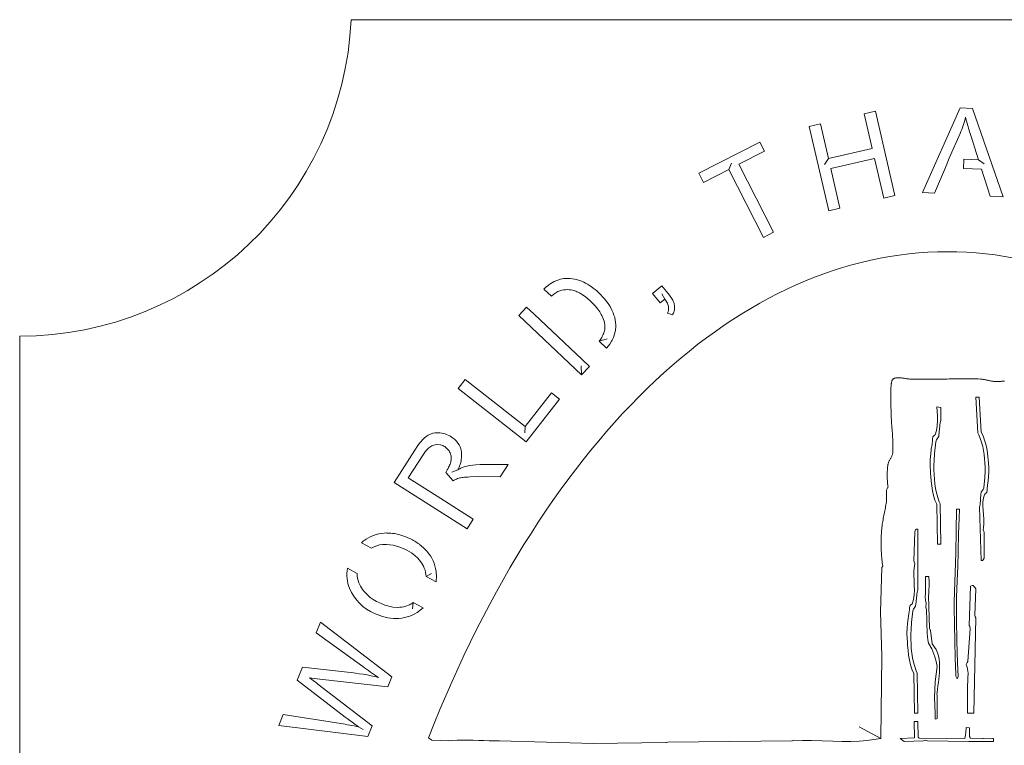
# Model space of a CAD drawing. Header units: inches. Extents: x -4 to 12, y -4.4 to 19.6.
# Tile 5 of 6: x -4 to 4.5, y 13.4 to 19.6. Entities that reach past the tile are written whole.
import ezdxf

# ---------------------------------------------------------------- set-up
doc = ezdxf.new("R2010")
doc.units = ezdxf.units.IN
doc.header["$MEASUREMENT"] = 0
doc.layers.get('0').update_dxf_attribs({"lineweight": 0})
doc.layers.add('Layer 1', color=7, linetype='Continuous', lineweight=0)

msp = doc.modelspace()

# ---------------------------------------------------------------- linework, layer by layer
for p, q in [((3.817, 18.1291), (4.1421, 18.8587)), ((4.1421, 18.8587), (4.2482, 18.8532)), ((4.2482, 18.8532), (4.514, 18.0926)), ((3.3153, 18.8066), (3.4115, 18.8288)), ((3.3842, 18.5082), (3.3153, 18.8066)), ((3.4115, 18.8288), (3.5793, 18.1023)), ((4.1974, 18.7432), (4.1888, 18.7779)), ((2.8415, 18.6972), (2.9377, 18.7194)), ((3.0092, 17.9707), (2.8415, 18.6972)), ((2.9377, 18.7194), (3.0066, 18.421)), ((4.1412, 18.6377), (4.0479, 18.4237)), ((4.3005, 18.4104), (4.2334, 18.6207)), ((1.8888, 18.2941), (2.4153, 18.5624)), ((2.4153, 18.5624), (2.4553, 18.484)), ((3.0066, 18.421), (3.3842, 18.5082)), ((2.4553, 18.484), (2.2355, 18.372)), ((3.404, 18.4224), (3.0264, 18.3353)), ((3.483, 18.0801), (3.404, 18.4224)), ((2.2355, 18.372), (2.534, 17.786)), ((3.0264, 18.3353), (3.1055, 17.9929)), ((4.0152, 18.3449), (3.9218, 18.1236)), ((4.3266, 18.3286), (4.1709, 18.3367)), ((4.1742, 18.417), (4.3005, 18.4104)), ((1.9287, 18.2157), (1.8888, 18.2941)), ((2.1476, 18.3272), (1.9287, 18.2157)), ((2.4462, 17.7412), (2.1476, 18.3272)), ((4.4017, 18.0985), (4.3266, 18.3286)), ((3.5793, 18.1023), (3.483, 18.0801)), ((3.9218, 18.1236), (3.817, 18.1291)), ((4.514, 18.0926), (4.4017, 18.0985)), ((3.1055, 17.9929), (3.0092, 17.9707)), ((2.534, 17.786), (2.4462, 17.7412)), ((0.5682, 17.3087), (0.5798, 17.3189)), ((0.5798, 17.3189), (0.5877, 17.3254)), ((0.5877, 17.3254), (0.5958, 17.3318)), ((0.5958, 17.3318), (0.604, 17.338)), ((0.604, 17.338), (0.6124, 17.3438)), ((0.6124, 17.3438), (0.6434, 17.3619)), ((0.6434, 17.3619), (0.696, 17.3814)), ((0.696, 17.3814), (0.7263, 17.3867)), ((0.8701, 17.3672), (0.8795, 17.3634)), ((1.4895, 17.2579), (1.5706, 17.3236)), ((1.5706, 17.3236), (1.6363, 17.2425)), ((0.554, 17.2954), (0.5682, 17.3087)), ((0.6246, 17.24), (0.6186, 17.2347)), ((0.6325, 17.2467), (0.6246, 17.24)), ((0.6405, 17.2532), (0.6325, 17.2467)), ((0.6488, 17.2594), (0.6405, 17.2532)), ((0.6573, 17.2652), (0.6488, 17.2594)), ((0.666, 17.2707), (0.6573, 17.2652)), ((0.6752, 17.2755), (0.666, 17.2707)), ((0.709, 17.2871), (0.6752, 17.2755)), ((0.7242, 17.2897), (0.709, 17.2871)), ((0.7395, 17.2911), (0.7242, 17.2897)), ((0.7548, 17.2912), (0.7395, 17.2911)), ((0.7702, 17.2903), (0.7548, 17.2912)), ((0.7854, 17.2884), (0.7702, 17.2903)), ((0.8005, 17.2856), (0.7854, 17.2884)), ((0.8103, 17.2832), (0.8005, 17.2856)), ((0.8199, 17.2804), (0.8103, 17.2832)), ((0.8294, 17.277), (0.8199, 17.2804)), ((0.8388, 17.2733), (0.8294, 17.277)), ((0.8479, 17.2692), (0.8388, 17.2733)), ((0.8614, 17.2624), (0.8479, 17.2692)), ((0.8787, 17.2523), (0.8614, 17.2624)), ((0.8996, 17.2383), (0.8787, 17.2523)), ((0.9236, 17.22), (0.8996, 17.2383)), ((1.0099, 17.2799), (1.0285, 17.263)), ((1.0285, 17.263), (1.0775, 17.2115)), ((1.5552, 17.1768), (1.4895, 17.2579)), ((1.6363, 17.2425), (1.6425, 17.2345)), ((1.6425, 17.2345), (1.6485, 17.2264)), ((0.9575, 17.1901), (0.9236, 17.22)), ((0.9648, 17.1832), (0.9575, 17.1901)), ((0.996, 17.1505), (0.9648, 17.1832)), ((1.0184, 17.1234), (0.996, 17.1505)), ((1.0775, 17.2115), (1.1081, 17.171)), ((1.1081, 17.171), (1.1242, 17.1452)), ((1.1242, 17.1452), (1.1407, 17.1141)), ((1.5955, 17.2095), (1.5552, 17.1768)), ((1.6017, 17.201), (1.5955, 17.2095)), ((1.6076, 17.1924), (1.6017, 17.201)), ((1.613, 17.1834), (1.6076, 17.1924)), ((1.618, 17.1742), (1.613, 17.1834)), ((1.6224, 17.1647), (1.618, 17.1742)), ((1.6259, 17.1549), (1.6224, 17.1647)), ((1.6284, 17.1447), (1.6259, 17.1549)), ((1.6286, 17.1186), (1.6284, 17.1447)), ((1.6485, 17.2264), (1.6541, 17.218)), ((1.6541, 17.218), (1.6594, 17.2093)), ((1.6594, 17.2093), (1.6643, 17.2004)), ((1.6643, 17.2004), (1.6686, 17.1913)), ((1.6686, 17.1913), (1.6724, 17.1819)), ((1.6724, 17.1819), (1.6756, 17.1723)), ((1.6756, 17.1723), (1.678, 17.1625)), ((1.678, 17.1625), (1.679, 17.1575)), ((1.679, 17.1575), (1.6796, 17.1272)), ((0.3371, 17.0679), (0.4048, 17.1396)), ((0.8793, 16.556), (0.3371, 17.0679)), ((0.4688, 17.0792), (0.883, 16.6881)), ((1.0358, 17.0988), (1.0184, 17.1234)), ((1.0486, 17.0772), (1.0358, 17.0988)), ((1.0534, 17.0679), (1.0486, 17.0772)), ((1.0621, 17.0488), (1.0534, 17.0679)), ((1.1407, 17.1141), (1.1509, 17.0912)), ((1.1509, 17.0912), (1.158, 17.0724)), ((1.158, 17.0724), (1.1639, 17.0531)), ((1.6187, 17.0888), (1.623, 17.0984)), ((1.6632, 17.0744), (1.6187, 17.0888)), ((1.623, 17.0984), (1.6264, 17.1083)), ((1.6264, 17.1083), (1.6286, 17.1186)), ((1.6654, 17.0789), (1.6632, 17.0744)), ((1.6695, 17.0882), (1.6654, 17.0789)), ((1.6731, 17.0977), (1.6695, 17.0882)), ((1.676, 17.1074), (1.6731, 17.0977)), ((1.6782, 17.1172), (1.676, 17.1074)), ((1.6796, 17.1272), (1.6782, 17.1172)), ((1.0677, 17.0342), (1.0621, 17.0488)), ((1.0724, 17.0192), (1.0677, 17.0342)), ((1.076, 17.0039), (1.0724, 17.0192)), ((1.0785, 16.9883), (1.076, 17.0039)), ((1.0796, 16.9727), (1.0785, 16.9883)), ((1.1639, 17.0531), (1.1663, 17.0434)), ((1.1663, 17.0434), (1.1683, 17.0336)), ((1.1683, 17.0336), (1.1722, 17.0085)), ((1.1722, 17.0085), (1.1738, 16.9883)), ((1.1738, 16.9883), (1.1739, 16.9681)), ((1.0572, 16.8884), (1.0618, 16.8975)), ((1.0618, 16.8975), (1.066, 16.907)), ((1.066, 16.907), (1.0698, 16.9167)), ((1.0698, 16.9167), (1.073, 16.9266)), ((1.073, 16.9266), (1.0757, 16.9366)), ((1.0757, 16.9366), (1.0778, 16.9468)), ((1.0778, 16.9468), (1.0791, 16.9571)), ((1.0791, 16.9571), (1.0794, 16.9623)), ((1.0794, 16.9623), (1.0796, 16.9727)), ((1.1606, 16.8984), (1.1531, 16.8794)), ((1.1666, 16.9179), (1.1606, 16.8984)), ((1.1708, 16.9378), (1.1666, 16.9179)), ((1.1723, 16.9479), (1.1708, 16.9378)), ((1.1739, 16.9681), (1.1723, 16.9479)), ((1.0301, 16.8477), (1.0351, 16.8543)), ((1.0351, 16.8543), (1.0411, 16.8625)), ((1.0411, 16.8625), (1.0468, 16.8709)), ((1.0468, 16.8709), (1.0522, 16.8796)), ((1.0522, 16.8796), (1.0572, 16.8884)), ((1.1211, 16.8219), (1.0972, 16.7895)), ((1.1371, 16.8475), (1.1211, 16.8219)), ((1.142, 16.8564), (1.1371, 16.8475)), ((1.1531, 16.8794), (1.142, 16.8564)), ((1.0972, 16.7895), (1.0948, 16.7868)), ((0.9473, 16.628), (0.8793, 16.556)), ((-0.1865, 16.4398), (-0.1257, 16.5177)), ((-0.1257, 16.5177), (0.3926, 16.1128)), ((0.4011, 15.9807), (-0.1865, 16.4398)), ((0.3926, 16.1128), (0.6186, 16.4021)), ((0.6186, 16.4021), (0.688, 16.3479)), ((0.688, 16.3479), (0.4011, 15.9807)), ((-0.3821, 16.0568), (-0.367, 16.0579)), ((-0.367, 16.0579), (-0.3569, 16.0579)), ((-0.5339, 15.9472), (-0.5185, 15.9677)), ((-0.5185, 15.9677), (-0.5055, 15.9836)), ((-0.5055, 15.9836), (-0.4953, 15.995)), ((-0.4953, 15.995), (-0.4882, 16.0024)), ((-0.4882, 16.0024), (-0.4808, 16.0096)), ((-0.4808, 16.0096), (-0.4732, 16.0164)), ((-0.4732, 16.0164), (-0.4653, 16.0229)), ((-0.4653, 16.0229), (-0.4612, 16.026)), ((-0.3738, 15.9562), (-0.384, 15.9546)), ((-0.3379, 15.954), (-0.3738, 15.9562)), ((-0.2454, 16.0235), (-0.2329, 16.015)), ((-0.2329, 16.015), (-0.2171, 16.0023)), ((-0.2171, 16.0023), (-0.1993, 15.9843)), ((-0.7373, 15.6303), (-0.5597, 15.909)), ((-0.5597, 15.909), (-0.5339, 15.9472)), ((-0.4823, 15.8767), (-0.488, 15.8681)), ((-0.4734, 15.8893), (-0.4823, 15.8767)), ((-0.4671, 15.8975), (-0.4734, 15.8893)), ((-0.4605, 15.9054), (-0.4671, 15.8975)), ((-0.4536, 15.913), (-0.4605, 15.9054)), ((-0.4463, 15.9203), (-0.4536, 15.913)), ((-0.4387, 15.9272), (-0.4463, 15.9203)), ((-0.4306, 15.9336), (-0.4387, 15.9272)), ((-0.4221, 15.9394), (-0.4306, 15.9336)), ((-0.4132, 15.9445), (-0.4221, 15.9394)), ((-0.4038, 15.9488), (-0.4132, 15.9445)), ((-0.3941, 15.9521), (-0.4038, 15.9488)), ((-0.384, 15.9546), (-0.3941, 15.9521)), ((-0.3279, 15.9512), (-0.3379, 15.954)), ((-0.3183, 15.9475), (-0.3279, 15.9512)), ((-0.309, 15.943), (-0.3183, 15.9475)), ((-0.3001, 15.9378), (-0.309, 15.943)), ((-0.2918, 15.932), (-0.3001, 15.9378)), ((-0.2642, 15.9028), (-0.2918, 15.932)), ((-0.2589, 15.8942), (-0.2642, 15.9028)), ((-0.2544, 15.8851), (-0.2589, 15.8942)), ((-0.2455, 15.8545), (-0.2544, 15.8851)), ((-0.163, 15.9181), (-0.1603, 15.9084)), ((-0.1603, 15.9084), (-0.1565, 15.8886)), ((-0.1565, 15.8886), (-0.1552, 15.8735)), ((-0.1552, 15.8735), (-0.1551, 15.8584)), ((-0.488, 15.8681), (-0.6148, 15.6691)), ((-0.2588, 15.7783), (-0.255, 15.7878)), ((-0.255, 15.7878), (-0.2517, 15.7974)), ((-0.2517, 15.7974), (-0.2489, 15.8072)), ((-0.2489, 15.8072), (-0.2477, 15.8122)), ((-0.2477, 15.8122), (-0.2458, 15.8227)), ((-0.2458, 15.8227), (-0.2448, 15.8333)), ((-0.2447, 15.8439), (-0.2455, 15.8545)), ((-0.2448, 15.8333), (-0.2447, 15.8439)), ((-0.1658, 15.7939), (-0.1737, 15.7699)), ((-0.1608, 15.8134), (-0.1658, 15.7939)), ((-0.158, 15.8283), (-0.1608, 15.8134)), ((-0.1561, 15.8433), (-0.158, 15.8283)), ((-0.1551, 15.8584), (-0.1561, 15.8433)), ((-0.2927, 15.7155), (-0.2794, 15.7373)), ((-0.2794, 15.7373), (-0.272, 15.7507)), ((-0.272, 15.7507), (-0.2673, 15.7597)), ((-0.2673, 15.7597), (-0.2629, 15.7689)), ((-0.2629, 15.7689), (-0.2588, 15.7783)), ((-0.183, 15.7465), (-0.1872, 15.7373)), ((-0.1872, 15.7373), (-0.1786, 15.7426)), ((-0.1737, 15.7699), (-0.183, 15.7465)), ((-0.1786, 15.7426), (-0.1698, 15.7476)), ((-0.1698, 15.7476), (-0.161, 15.7524)), ((-0.161, 15.7524), (-0.152, 15.7569)), ((-0.152, 15.7569), (-0.1428, 15.761)), ((-0.1428, 15.761), (-0.1334, 15.7646)), ((-0.1334, 15.7646), (-0.1238, 15.7676)), ((-0.1238, 15.7676), (-0.0835, 15.7762)), ((-0.0835, 15.7762), (-0.0323, 15.782)), ((-0.0323, 15.782), (0.0038, 15.7834)), ((0.0038, 15.7834), (0.2447, 15.7837)), ((0.2447, 15.7837), (0.178, 15.679)), ((-0.1085, 15.2296), (-0.7373, 15.6303)), ((-0.6148, 15.6691), (-0.3347, 15.4906)), ((-0.219, 15.6484), (-0.2281, 15.6422)), ((-0.2095, 15.654), (-0.219, 15.6484)), ((-0.1997, 15.6589), (-0.2095, 15.654)), ((-0.1903, 15.6627), (-0.1997, 15.6589)), ((-0.1807, 15.6657), (-0.1903, 15.6627)), ((-0.1708, 15.6682), (-0.1807, 15.6657)), ((-0.1609, 15.6702), (-0.1708, 15.6682)), ((-0.1509, 15.6718), (-0.1609, 15.6702)), ((-0.1409, 15.6732), (-0.1509, 15.6718)), ((-0.1308, 15.6742), (-0.1409, 15.6732)), ((-0.1208, 15.6752), (-0.1308, 15.6742)), ((-0.1059, 15.6763), (-0.1208, 15.6752)), ((-0.0809, 15.6777), (-0.1059, 15.6763)), ((-0.0059, 15.6793), (-0.0809, 15.6777)), ((0.178, 15.679), (-0.0059, 15.6793)), ((-0.3347, 15.4906), (-0.0555, 15.3127)), ((-0.0555, 15.3127), (-0.1085, 15.2296)), ((-0.8023, 15.0957), (-0.8374, 15.0945)), ((-0.7467, 15.0892), (-0.8023, 15.0957)), ((-0.6976, 15.0756), (-0.7467, 15.0892)), ((-0.6459, 15.054), (-0.6976, 15.0756)), ((-0.6278, 15.0447), (-0.6459, 15.054)), ((-0.5885, 15.0212), (-0.6278, 15.0447)), ((-0.5598, 15.0001), (-0.5885, 15.0212)), ((-0.5334, 14.9761), (-0.5598, 15.0001)), ((-0.51, 14.9492), (-0.5334, 14.9761)), ((-0.8595, 14.591), (-0.8172, 14.5729)), ((-0.8172, 14.5729), (-0.7831, 14.5622)), ((-0.7831, 14.5622), (-0.7481, 14.5551)), ((-0.7481, 14.5551), (-0.7073, 14.5524)), ((-0.6369, 14.5631), (-0.6036, 14.5758)), ((-1.4086, 14.3316), (-1.3714, 14.4237)), ((-1.3714, 14.4237), (-0.7567, 13.9548)), ((-1.0081, 14.0438), (-1.4086, 14.3316)), ((-1.5727, 13.9257), (-1.528, 14.0361)), ((-1.528, 14.0361), (-1.1381, 13.9937)), ((-1.159, 13.6056), (-1.5727, 13.9257)), ((-1.4578, 13.9433), (-1.4678, 13.9447)), ((-1.4678, 13.9447), (-1.4028, 13.8978)), ((-1.4478, 13.942), (-1.4578, 13.9433)), ((-1.3779, 13.9337), (-1.4478, 13.942)), ((-0.7923, 13.8666), (-1.3779, 13.9337)), ((-0.7567, 13.9548), (-0.7923, 13.8666)), ((-1.4028, 13.8978), (-1.3949, 13.8917)), ((-1.3949, 13.8917), (-0.9274, 13.5322)), ((-1.7306, 13.5347), (-1.6927, 13.6285)), ((-1.6927, 13.6285), (-1.1971, 13.5507)), ((-1.1509, 13.5995), (-1.159, 13.6056)), ((-1.1427, 13.5935), (-1.1509, 13.5995)), ((-1.0438, 13.5227), (-1.1427, 13.5935)), ((-0.9651, 13.4389), (-1.7306, 13.5347)), ((-0.9274, 13.5322), (-0.9651, 13.4389))]:
    msp.add_line(p, q)
at = {"color": 7, "linetype": 'Continuous', "lineweight": 0}
for p, q in [((3.0066, 18.421), (2.9725, 18.3693)), ((4.0479, 18.4237), (4.0152, 18.3449)), ((2.1476, 18.3272), (2.1722, 18.382)), ((4.1742, 18.417), (4.1709, 18.3367)), ((4.3005, 18.4104), (4.3478, 18.3746)), ((0.554, 17.2954), (0.6186, 17.2347)), ((1.5955, 17.2095), (1.5707, 17.2553)), ((0.4688, 17.0792), (0.4048, 17.1396)), ((1.0301, 16.8477), (1.0989, 16.8661)), ((1.0301, 16.8477), (1.0948, 16.7868)), ((0.883, 16.6881), (0.9473, 16.628)), ((0.8793, 16.556), (0.8753, 16.6346)), ((0.3926, 16.1128), (0.3901, 16.0575)), ((-0.2927, 15.7155), (-0.2281, 15.6422)), ((-0.1872, 15.7373), (-0.239, 15.7179)), ((-1.0197, 15.1089), (-0.9325, 15.0634)), ((-1.0554, 14.8455), (-1.14, 14.8897)), ((-0.4607, 14.8172), (-0.416, 14.8435)), ((-0.4607, 14.8172), (-0.376, 14.773)), ((-0.5722, 14.5934), (-0.5783, 14.5399)), ((-0.488, 14.5495), (-0.5722, 14.5934)), ((-1.0438, 13.5227), (-1.0028, 13.4984)), ((3.4577, 13.4232), (3.2724, 13.5221)), ((4.1945, 13.5161), (4.2237, 13.5154)), ((-0.4115, 13.4064), (-0.4415, 13.4279))]:
    msp.add_line(p, q, dxfattribs=at)
at = {"color": 7, "linetype": 'Continuous', "flags": 128}
msp.add_lwpolyline([(12.0352, -1.6544), (12.0352, 16.8911, -0.400658), (9.178, 19.6183), (-1.1077, 19.6183, -0.400658), (-3.9648, 16.8911), (-3.9648, -1.6544, -0.400658), (-1.1077, -4.3817), (9.178, -4.3817, -0.400658), (12.0352, -1.6544), (12.0352, -1.6544), (12.0352, -1.6544), (12.0352, -1.6544), (12.0352, -1.6544), (12.0352, -1.6544)], format="xyb", close=True, dxfattribs=at)
msp.add_lwpolyline([(4.5237, 16.5011), (4.5175, 16.5013), (4.5111, 16.5014), (4.5048, 16.5012), (4.4984, 16.501), (4.4919, 16.5006), (4.4855, 16.5002), (4.479, 16.4997), (4.4725, 16.4993), (4.4661, 16.4989), (4.4597, 16.4987), (4.4533, 16.4986), (4.4469, 16.4986), (4.4406, 16.4989), (4.4343, 16.4995), (4.4283, 16.5002), (4.4224, 16.5011), (4.4165, 16.5021), (4.4106, 16.5032), (4.4047, 16.5044), (4.3988, 16.5057), (4.3929, 16.507), (4.387, 16.5083), (4.3811, 16.5096), (4.3752, 16.511), (4.3693, 16.5123), (4.3635, 16.5136), (4.3576, 16.5148), (4.3517, 16.5159), (4.3458, 16.517), (4.3398, 16.518), (4.3339, 16.5188), (4.328, 16.5195), (4.322, 16.52), (4.316, 16.5204), (4.2981, 16.5211), (4.2802, 16.5216), (4.2623, 16.5221), (4.2444, 16.5224), (4.2264, 16.5226), (4.2085, 16.5227), (4.1906, 16.5227), (4.1727, 16.5226), (4.1548, 16.5225), (4.1368, 16.5223), (4.1189, 16.5221), (4.101, 16.5219), (4.0831, 16.5216), (4.0651, 16.5214), (4.0472, 16.5211), (4.0293, 16.5209), (4.0113, 16.5207), (3.9934, 16.5205), (3.9755, 16.5204), (3.9576, 16.5204), (3.9454, 16.5204), (3.9332, 16.5203), (3.921, 16.5203), (3.9089, 16.5202), (3.8967, 16.5202), (3.8845, 16.5201), (3.8723, 16.52), (3.8601, 16.5199), (3.848, 16.5199), (3.8358, 16.5198), (3.8236, 16.5198), (3.8114, 16.5197), (3.7992, 16.5197), (3.7871, 16.5197), (3.7749, 16.5197), (3.7627, 16.5198), (3.7505, 16.5199), (3.7384, 16.52), (3.7262, 16.5202), (3.714, 16.5204), (3.707, 16.5206), (3.7, 16.5211), (3.693, 16.5218), (3.686, 16.5227), (3.6789, 16.5236), (3.6719, 16.5247), (3.6648, 16.5258), (3.6578, 16.5269), (3.6507, 16.528), (3.6437, 16.529), (3.6367, 16.53), (3.6297, 16.5307), (3.6227, 16.5313), (3.6158, 16.5317), (3.6088, 16.5318), (3.602, 16.5317), (3.5951, 16.5312), (3.5883, 16.5303), (3.5815, 16.529), (3.5748, 16.5273), (3.5719, 16.5263), (3.5692, 16.5249), (3.5668, 16.5232), (3.5644, 16.5213), (3.5623, 16.5191), (3.5604, 16.5166), (3.5586, 16.514), (3.557, 16.5112), (3.5555, 16.5082), (3.5541, 16.5051), (3.5529, 16.5018), (3.5518, 16.4985), (3.5509, 16.4951), (3.5501, 16.4917), (3.5493, 16.4883), (3.5487, 16.4848), (3.5481, 16.4814), (3.5477, 16.4781), (3.5473, 16.4748), (3.547, 16.4717), (3.5459, 16.4592), (3.5451, 16.4467), (3.5444, 16.4342), (3.5439, 16.4217), (3.5435, 16.4092), (3.5433, 16.3966), (3.5431, 16.3841), (3.5431, 16.3716), (3.5432, 16.359), (3.5434, 16.3465), (3.5436, 16.334), (3.5439, 16.3214), (3.5443, 16.3089), (3.5447, 16.2963), (3.5451, 16.2838), (3.5455, 16.2712), (3.5459, 16.2587), (3.5463, 16.2462), (3.5467, 16.2336), (3.547, 16.2211), (3.5475, 16.2044), (3.5482, 16.1877), (3.5491, 16.171), (3.5501, 16.1543), (3.5513, 16.1376), (3.5525, 16.1208), (3.5538, 16.1041), (3.5551, 16.0874), (3.5563, 16.0707), (3.5576, 16.054), (3.5587, 16.0373), (3.5598, 16.0206), (3.5607, 16.0039), (3.5615, 15.9872), (3.5621, 15.9705), (3.5624, 15.9538), (3.5625, 15.9371), (3.5623, 15.9204), (3.5618, 15.9037), (3.5609, 15.8871), (3.5603, 15.8815), (3.5593, 15.8761), (3.5579, 15.8707), (3.5561, 15.8654), (3.5541, 15.8602), (3.5518, 15.855), (3.5493, 15.8499), (3.5466, 15.8449), (3.5439, 15.8398), (3.541, 15.8348), (3.5382, 15.8297), (3.5353, 15.8247), (3.5326, 15.8196), (3.5299, 15.8145), (3.5275, 15.8094), (3.5252, 15.8042), (3.5232, 15.7989), (3.5215, 15.7936), (3.5201, 15.7882), (3.5191, 15.7827), (3.5179, 15.7731), (3.5168, 15.7635), (3.5159, 15.7539), (3.515, 15.7443), (3.5144, 15.7347), (3.5138, 15.725), (3.5134, 15.7153), (3.5131, 15.7057), (3.513, 15.696), (3.513, 15.6863), (3.5131, 15.6766), (3.5134, 15.6669), (3.5138, 15.6573), (3.5143, 15.6476), (3.515, 15.638), (3.5158, 15.6283), (3.5168, 15.6187), (3.5179, 15.6091), (3.5191, 15.5996), (3.5205, 15.59), (3.5168, 15.5848), (3.5138, 15.5793), (3.5113, 15.5736), (3.5094, 15.5676), (3.5079, 15.5615), (3.5069, 15.5552), (3.5062, 15.5488), (3.5058, 15.5422), (3.5057, 15.5356), (3.5057, 15.5288), (3.506, 15.522), (3.5063, 15.5152), (3.5066, 15.5083), (3.507, 15.5014), (3.5073, 15.4945), (3.5075, 15.4877), (3.5075, 15.4809), (3.5074, 15.4742), (3.5069, 15.4676), (3.5061, 15.4612), (3.5041, 15.4483), (3.502, 15.4354), (3.4997, 15.4225), (3.4973, 15.4096), (3.4948, 15.3968), (3.4922, 15.3839), (3.4896, 15.3711), (3.487, 15.3583), (3.4843, 15.3454), (3.4818, 15.3326), (3.4792, 15.3198), (3.4768, 15.3069), (3.4745, 15.294), (3.4723, 15.2812), (3.4702, 15.2683), (3.4684, 15.2554), (3.4667, 15.2424), (3.4653, 15.2295), (3.4641, 15.2165), (3.4632, 15.2034), (3.4624, 15.1886), (3.4618, 15.1738), (3.4613, 15.1589), (3.4609, 15.144), (3.4607, 15.1292), (3.4606, 15.1143), (3.4607, 15.0994), (3.4609, 15.0845), (3.4612, 15.0697), (3.4617, 15.0548), (3.4623, 15.0399), (3.4631, 15.0251), (3.464, 15.0102), (3.465, 14.9954), (3.4662, 14.9805), (3.4675, 14.9657), (3.469, 14.9509), (3.4706, 14.9361), (3.4724, 14.9214), (3.4742, 14.9067), (3.4676, 14.8967), (3.454, 14.5138), (3.4676, 14.1309), (3.4577, 13.4232), (3.3974, 13.4126), (3.3364, 13.4051), (3.2752, 13.4003), (3.1985, 13.3974), (3.1217, 13.3971), (3.0449, 13.3985), (2.9527, 13.4014), (2.8606, 13.4045), (2.7838, 13.4062), (2.707, 13.4064), (2.696, 13.4034), (2.6905, 13.4018), (1.6207, 13.3911), (1.6098, 13.3876), (1.6041, 13.3865), (0.9824, 13.3803), (0.1722, 13.4018), (0.1265, 13.4021), (0.0808, 13.4031), (0.0351, 13.4044), (-0.0105, 13.4058), (-0.0562, 13.4071), (-0.1019, 13.4078), (-0.1476, 13.4078), (-0.1933, 13.4067), (-0.2389, 13.4043), (-0.2693, 13.4018), (-0.4115, 13.4064)], dxfattribs=at)
for centre, radius, start, end in [((3.2685, 19.0126), 0.9498, -23.25211, -14.3084), ((6.6539, 19.4001), 2.5429, -165.02861, -162.15084), ((0.7587, 17.0866), 0.3019, 68.3367, 96.15864), ((0.7137, 16.9687), 0.4281, 57.14661, 67.22153), ((0.6509, 16.8719), 0.5435, 48.65347, 57.11815), ((-0.3652, 15.8959), 0.1618, 96.0162, 126.43768), ((-0.3614, 15.8454), 0.2126, 56.9245, 88.78113), ((-0.3356, 15.8664), 0.1802, 16.68276, 40.84934), ((-0.8011, 14.8704), 0.3232, 89.78102, 123.38816), ((-0.7994, 14.778), 0.4155, 71.99719, 90.05216), ((-0.79, 14.8524), 0.3444, 123.28044, 131.84897), ((-0.8306, 14.6763), 0.522, 63.90631, 72.1982), ((-0.817, 14.6968), 0.4976, 53.32958, 64.26957), ((-0.8147, 14.864), 0.2316, 95.62337, 120.58422), ((-0.7611, 14.7717), 0.4041, 37.03995, 53.3457), ((-0.7014, 14.8031), 0.2408, 21.61345, 37.36178), ((-0.6861, 14.8235), 0.313, 2.8677, 37.74418), ((-0.805, 14.8354), 0.3394, 170.80192, 200.40726), ((-0.6925, 14.804), 0.2322, 3.26777, 22.22628), ((-0.8052, 14.8436), 0.2502, 179.56722, 198.5354), ((-0.7433, 14.8204), 0.3704, -7.35301, 2.89675), ((-0.7478, 14.8761), 0.4076, -157.03542, -112.75458), ((-0.7385, 14.902), 0.3337, -155.58823, -111.24408), ((-0.7087, 14.7977), 0.2454, -89.67664, -72.97567), ((-0.7024, 14.7893), 0.2353, -65.15772, -56.38422), ((-0.7196, 14.7929), 0.336, -57.59097, -46.43423), ((-0.72, 14.8774), 0.4203, -116.17481, -89.91453), ((-0.7165, 14.7835), 0.3264, -90.50151, -57.14651), ((1.0638, 16.8679), 3.5027, -126.266, -123.54452), ((-1.3441, 11.9676), 2.0366, 76.58884, 84.19554), ((-1.5923, 10.9567), 2.6239, 77.9342, 81.33697)]:
    msp.add_arc(centre, radius, start, end)
at = {"color": 7, "linetype": 'Continuous', "lineweight": 0}
msp.add_ellipse((4.0352, 7.6183), major_axis=(0, -10), ratio=0.55, start_param=2.192321, end_param=4.09249, dxfattribs=at)
at = {"layer": 'Layer 1', "linetype": 'Continuous', "flags": 128}
for points in [[(4.3217, 16.0614), (4.3049, 16.3655), (4.2784, 16.3648), (4.2937, 16.0569), (4.3016, 16.0412), (4.3155, 16.0088), (4.327, 15.9752), (4.3363, 15.9406), (4.3436, 15.9055), (4.349, 15.87), (4.3529, 15.8342), (4.3553, 15.7983), (4.3563, 15.7622), (4.3562, 15.7262), (4.3539, 15.6723), (4.3453, 15.583), (4.3399, 15.5694), (4.3234, 15.5461), (4.3222, 15.5416), (4.3205, 15.5326), (4.3137, 15.4366), (4.3107, 15.4306), (4.3077, 15.4173), (4.3225, 14.9579), (4.3263, 14.9567), (4.3341, 14.9562), (4.3409, 14.9613), (4.3483, 14.9777), (4.3494, 15.1999), (4.3463, 15.2069), (4.3405, 15.2208), (4.3433, 15.239), (4.3456, 15.2758), (4.3446, 15.3128), (4.3418, 15.3497), (4.3388, 15.3866), (4.337, 15.4235), (4.338, 15.4604), (4.3431, 15.4968), (4.3536, 15.5315), (4.3595, 15.5325), (4.3682, 15.5415), (4.3725, 15.5466), (4.3742, 15.5608), (4.3747, 15.5756), (4.3777, 15.6049), (4.3828, 15.642), (4.3869, 15.6793), (4.3895, 15.7167), (4.3901, 15.7543), (4.3837, 15.8293), (4.3815, 15.848), (4.3766, 15.8853), (4.3707, 15.9225), (4.363, 15.9592), (4.353, 15.9952), (4.3396, 16.0298), (4.3217, 16.0614), (4.3217, 16.0614), (4.3217, 16.0614), (4.3217, 16.0614), (4.3217, 16.0614), (4.3217, 16.0614)], [(4.1329, 15.3257), (4.1364, 15.3992), (4.1116, 15.3992), (4.1057, 15.0228), (4.091, 14.6001), (4.0909, 14.5518), (4.0923, 14.4072), (4.0955, 14.2626), (4.0995, 14.1181), (4.1035, 13.9737), (4.1056, 13.9585), (4.116, 13.9379), (4.1197, 13.9417), (4.1247, 13.9557), (4.1198, 14.0733), (4.1131, 14.2617), (4.1094, 14.4503), (4.1106, 14.6391), (4.1197, 14.8507), (4.1209, 14.8982), (4.1244, 15.0408), (4.128, 15.1833), (4.1329, 15.3257), (4.1329, 15.3257), (4.1329, 15.3257), (4.1329, 15.3257), (4.1329, 15.3257), (4.1329, 15.3257)], [(3.7421, 13.9823), (3.7491, 13.6393), (3.7756, 13.6393), (3.7702, 13.9867), (3.7628, 14.0045), (3.75, 14.0415), (3.7396, 14.0797), (3.7314, 14.1188), (3.7252, 14.1586), (3.7209, 14.1988), (3.7182, 14.2392), (3.717, 14.2798), (3.7171, 14.3204), (3.7184, 14.3609), (3.7224, 14.4216), (3.7338, 14.522), (3.7397, 14.5372), (3.757, 14.563), (3.7583, 14.5679), (3.7603, 14.5781), (3.7702, 14.686), (3.7733, 14.6927), (3.7768, 14.7076), (3.7768, 15.2256), (3.7731, 15.227), (3.7653, 15.2278), (3.7583, 15.2223), (3.7504, 15.204), (3.7421, 14.9537), (3.745, 14.9458), (3.7504, 14.9299), (3.7469, 14.9095), (3.7435, 14.8681), (3.7433, 14.8264), (3.7448, 14.7848), (3.7467, 14.7431), (3.7473, 14.7014), (3.7452, 14.6599), (3.7388, 14.619), (3.7272, 14.5802), (3.7213, 14.5792), (3.7123, 14.5694), (3.7079, 14.5638), (3.7057, 14.5479), (3.7047, 14.5312), (3.7008, 14.4982), (3.6945, 14.4566), (3.6892, 14.4147), (3.6854, 14.3726), (3.6836, 14.3302), (3.6875, 14.2457), (3.6891, 14.2245), (3.6928, 14.1823), (3.6976, 14.1403), (3.704, 14.0987), (3.7129, 14.0578), (3.7252, 14.0185), (3.7421, 13.9823), (3.7421, 13.9823), (3.7421, 13.9823), (3.7421, 13.9823), (3.7421, 13.9823), (3.7421, 13.9823)], [(3.8739, 14.7698), (3.8708, 14.8181), (3.8417, 14.8181), (3.8441, 14.7867), (3.8441, 14.6718), (3.8407, 14.6431), (3.8441, 14.6144), (3.8482, 14.5858), (3.8474, 14.5569), (3.8504, 14.5286), (3.8524, 14.5001), (3.8538, 14.4717), (3.8547, 14.4432), (3.8553, 14.4147), (3.856, 14.3862), (3.857, 14.3578), (3.8585, 14.3293), (3.8608, 14.3009), (3.8642, 14.2726), (3.8689, 14.2445), (3.8973, 14.1938), (3.9243, 14.1271), (3.9362, 14.0858), (3.945, 14.0438), (3.9262, 13.9102), (3.9196, 13.7756), (3.9251, 13.641), (3.9251, 13.595), (3.9273, 13.5924), (3.9334, 13.5889), (3.9372, 13.5904), (3.9433, 13.595), (3.945, 13.7895), (3.944, 13.7942), (3.9417, 13.8033), (3.9431, 13.8177), (3.9464, 13.8465), (3.9501, 13.8752), (3.9539, 13.9039), (3.9574, 13.9327), (3.9605, 13.9614), (3.963, 13.9903), (3.9644, 14.0192), (3.9646, 14.0481), (3.9632, 14.077), (3.9598, 14.1057), (3.954, 14.1342), (3.9456, 14.162), (3.9342, 14.1889), (3.902, 14.2383), (3.8855, 14.3547), (3.8827, 14.3601), (3.8789, 14.3716), (3.8689, 14.6534), (3.8697, 14.6581), (3.8722, 14.6672), (3.8739, 14.7698), (3.8739, 14.7698), (3.8739, 14.7698), (3.8739, 14.7698), (3.8739, 14.7698), (3.8739, 14.7698)], [(4.2045, 13.6587), (4.2044, 13.6393), (4.2594, 13.6393), (4.2779, 14.4624), (4.272, 14.4697), (4.2674, 14.4857), (4.2779, 14.7112), (4.271, 14.7219), (4.2533, 14.7415), (4.2447, 14.7409), (4.2322, 14.7345), (4.2181, 14.395), (4.2245, 14.387), (4.2287, 14.3694), (4.2076, 14.0856), (4.2016, 14.0774), (4.1935, 14.0601), (4.203, 14.0357), (4.2111, 13.9857), (4.2078, 13.9421), (4.2066, 13.9203), (4.2049, 13.8767), (4.2042, 13.8331), (4.204, 13.7895), (4.2041, 13.7459), (4.2044, 13.7023), (4.2045, 13.6587), (4.2045, 13.6587), (4.2045, 13.6587), (4.2045, 13.6587), (4.2045, 13.6587), (4.2045, 13.6587)]]:
    msp.add_lwpolyline(points, close=True, dxfattribs=at)
at = {"layer": 'Layer 1', "linetype": 'Continuous', "lineweight": 0, "flags": 128}
msp.add_lwpolyline([(3.9421, 16.2799), (3.9755, 16.2745), (3.9755, 16.1663), (3.972, 16.1514), (3.9689, 16.1447), (3.959, 16.0368), (3.9569, 16.0267), (3.9556, 16.0217), (3.9383, 15.9959), (3.9325, 15.9807), (3.9211, 15.8803), (3.9171, 15.8197), (3.9158, 15.7792), (3.9156, 15.7385), (3.9169, 15.698), (3.9196, 15.6575), (3.9239, 15.6174), (3.9301, 15.5776), (3.9382, 15.5384), (3.9487, 15.5002), (3.9615, 15.4633), (3.9689, 15.4454), (3.9743, 15.098), (3.9478, 15.098), (3.9408, 15.4411), (3.9238, 15.4773), (3.9116, 15.5166), (3.9027, 15.5574), (3.8963, 15.599), (3.8915, 15.6411), (3.8878, 15.6833), (3.8862, 15.7044), (3.8822, 15.789), (3.884, 15.8314), (3.8878, 15.8735), (3.8932, 15.9153), (3.8994, 15.957), (3.9034, 15.9899), (3.9044, 16.0066), (3.9066, 16.0226), (3.911, 16.0282), (3.92, 16.038), (3.9259, 16.039), (3.9375, 16.0778), (3.9438, 16.1186), (3.946, 16.1602), (3.9453, 16.2019), (3.9435, 16.2435), (3.9421, 16.2799), (3.9421, 16.2799)], close=True, dxfattribs=at)
at = {"layer": 'Layer 1', "linetype": 'Continuous', "flags": 128}
msp.add_lwpolyline([(4.1945, 13.5161), (4.194, 13.5086), (4.191, 13.48), (4.191, 13.48), (4.191, 13.48), (4.191, 13.48), (4.1871, 13.4515), (4.1819, 13.4232), (3.7884, 13.4247), (3.7859, 13.4271), (3.7801, 13.4309), (3.7771, 13.5695), (3.7455, 13.5695), (3.7471, 13.4293), (3.6247, 13.4224), (3.6594, 13.3961), (3.8248, 13.4018), (3.8306, 13.4043), (3.843, 13.4064), (3.8484, 13.4045), (3.8595, 13.4018), (4.2167, 13.3972), (4.43, 13.3972), (4.43, 13.4232), (4.4247, 13.4209), (4.4134, 13.4186), (4.3423, 13.4232), (4.3375, 13.4212), (4.3274, 13.4186), (4.2282, 13.4263), (4.2272, 13.431), (4.2233, 13.4401), (4.2237, 13.5154)], dxfattribs=at)

doc.saveas('drawing.dxf')
